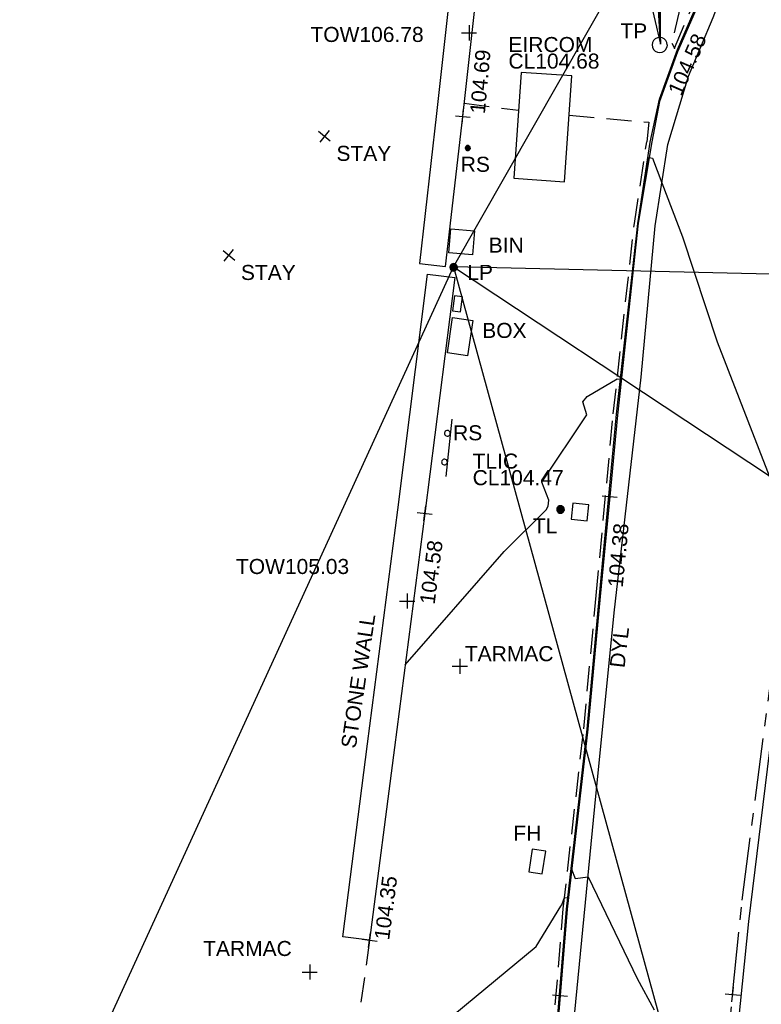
# Model space of a CAD drawing. Extents: x 635157 to 635442, y 694407 to 694910.
# Tile 98 of 104: x 635221 to 635236, y 694842 to 694862. Entities that reach past the tile are written whole.
import ezdxf

# ---------------------------------------------------------------- set-up
doc = ezdxf.new("R2010")
doc.units = 0
doc.header["$MEASUREMENT"] = 0
doc.linetypes.add('CENTER', pattern=[2, 1.25, -0.25, 0.25, -0.25])
doc.linetypes.add('DASHED', pattern=[0.75, 0.5, -0.25])
doc.layers.get('0').update_dxf_attribs({"color": 12, "linetype": 'CONTINUOUS'})
for name, color, linetype in [('BIN', 132, 'CONTINUOUS'), ('BIN_TXT', 132, 'CONTINUOUS'), ('CHANGE_OF_SURFACE', 7, 'DASHED'), ('CONTOURS_MINOR', 132, 'CONTINUOUS'), ('EIRCOM_COVER', 3, 'CONTINUOUS'), ('EIRCOM_COVER_RMK', 3, 'CONTINUOUS'), ('FIRE_HYDRANT', 5, 'CONTINUOUS'), ('FIRE_HYDRANT_TXT', 5, 'CONTINUOUS'), ('KERB_BOTTOM', 172, 'CONTINUOUS'), ('KERB_BOTTOM_LVL', 172, 'CONTINUOUS'), ('KERB_TOP', 2, 'CONTINUOUS'), ('LAMPPOST', 6, 'CONTINUOUS'), ('LAMPPOST_TXT', 6, 'CONTINUOUS'), ('MARKINGS_DOUBLE_YELLOW', 9, 'CONTINUOUS'), ('MARKINGS_DOUBLE_YELLOW_TXT', 9, 'CONTINUOUS'), ('MARKINGS_WHITE_LINE', 9, 'CONTINUOUS'), ('OVERHEAD_ELECTRIC', 1, 'OH_ELEC'), ('OVERHEAD_TELECOM', 3, 'OH_TEL'), ('ROAD_CROWNLINE', 212, 'CENTER'), ('ROAD_CROWNLINE_LVL', 212, 'CONTINUOUS'), ('ROADSIGN', 132, 'CONTINUOUS'), ('ROADSIGN_TXT', 132, 'CONTINUOUS'), ('SERVICE_BOX', 132, 'CONTINUOUS'), ('SERVICE_BOX_TXT', 132, 'CONTINUOUS'), ('STAY', 132, 'CONTINUOUS'), ('STAY_TXT', 132, 'CONTINUOUS'), ('TELEGRAPH_POLE', 3, 'CONTINUOUS'), ('TELEGRAPH_POLE_TXT', 3, 'CONTINUOUS'), ('TEXT', 7, 'CONTINUOUS'), ('TEXT_TXT', 7, 'CONTINUOUS'), ('TOP_OF_WALL_LEVEL', 212, 'CONTINUOUS'), ('TOP_OF_WALL_LEVEL_TXT', 212, 'CONTINUOUS'), ('TRAFFIC_LIGHT_IC', 6, 'CONTINUOUS'), ('TRAFFIC_LIGHT_IC_RMK', 6, 'CONTINUOUS'), ('TRAFFIC_SIGNAL', 6, 'CONTINUOUS'), ('TRAFFIC_SIGNAL_TXT', 6, 'CONTINUOUS'), ('WALL', 12, 'CONTINUOUS'), ('WALL_LVL', 12, 'CONTINUOUS'), ('WALL_RMK', 12, 'CONTINUOUS')]:
    doc.layers.add(name, color=color, linetype=linetype)
doc.styles.add('Arial', font='arial.ttf')
doc.linetypes.add('OH_ELEC', pattern='A,4,-0.4,["OE",Arial,S=0.36,R=0,X=0,Y=-0.18],-1.2', length=5.6)
doc.linetypes.add('OH_TEL', pattern='A,4,-0.4,["OT",Arial,S=0.36,R=0,X=0,Y=-0.18],-1.2', length=5.6)

# ---------------------------------------------------------------- blocks, each defined once
blk = doc.blocks.new('MH_CIR2')
at = {"color": 0, "linetype": 'ByBlock', "flags": 128}
for points in [[(0.5, 0), (0.475, 0.154), (0.404, 0.293), (0.293, 0.404), (0.154, 0.475), (0, 0.5), (-0.154, 0.475), (-0.293, 0.404), (-0.404, 0.293), (-0.475, 0.154), (-0.5, 0), (-0.475, -0.154), (-0.404, -0.293), (-0.293, -0.404), (-0.154, -0.475), (0, -0.5), (0.154, -0.475), (0.293, -0.404), (0.404, -0.293), (0.475, -0.154)], [(-0.499, -0.033), (0.033, 0.499)], [(-0.496, 0.06), (-0.06, 0.496)], [(-0.488, -0.111), (0.111, 0.488)], [(-0.467, -0.18), (0.18, 0.467)], [(-0.467, 0.179), (-0.179, 0.467)], [(-0.438, -0.241), (0.241, 0.438)], [(-0.403, -0.296), (0.296, 0.403)], [(-0.362, -0.345), (0.345, 0.362)], [(-0.315, -0.388), (0.388, 0.315)], [(-0.263, -0.425), (0.425, 0.263)], [(-0.204, -0.456), (0.456, 0.204)], [(-0.138, -0.48), (0.48, 0.138)], [(-0.064, -0.496), (0.496, 0.064)], [(0.5, 0), (0.475, -0.154)], [(0.022, -0.5), (0.5, -0.022)], [(0.128, -0.483), (0.483, -0.128)], [(0.305, -0.396), (0.396, -0.305)]]:
    blk.add_lwpolyline(points, dxfattribs=at)
blk = doc.blocks.new('SIGNLEFT')
at = {"color": 0, "linetype": 'ByBlock', "flags": 128}
for points in [[(-0.2, 0), (-0.2025, 0.0155), (-0.2095, 0.0295), (-0.2205, 0.0405), (-0.2345, 0.0475), (-0.25, 0.05), (-0.2655, 0.0475), (-0.2795, 0.0405), (-0.2905, 0.0295), (-0.2975, 0.0155), (-0.3, 0), (-0.2975, -0.0155), (-0.2905, -0.0295), (-0.2795, -0.0405), (-0.2655, -0.0475), (-0.25, -0.05), (-0.2345, -0.0475), (-0.2205, -0.0405), (-0.2095, -0.0295), (-0.2025, -0.0155)], [(0.3, 0), (0.2975, 0.0155), (0.2905, 0.0295), (0.2795, 0.0405), (0.2655, 0.0475), (0.25, 0.05), (0.2345, 0.0475), (0.2205, 0.0405), (0.2095, 0.0295), (0.2025, 0.0155), (0.2, 0), (0.2025, -0.0155), (0.2095, -0.0295), (0.2205, -0.0405), (0.2345, -0.0475), (0.25, -0.05), (0.2655, -0.0475), (0.2795, -0.0405), (0.2905, -0.0295), (0.2975, -0.0155)]]:
    blk.add_lwpolyline(points, close=True, dxfattribs=at)
blk.add_lwpolyline([(0.5, -0.05), (-0.5, -0.05)], dxfattribs=at)
blk = doc.blocks.new('CIRCL')
at = {"color": 0, "linetype": 'ByBlock', "flags": 128}
for points in [[(0.5, 0), (0.475, 0.154), (0.404, 0.293), (0.293, 0.404), (0.154, 0.475), (0, 0.5), (-0.154, 0.475), (-0.293, 0.404), (-0.404, 0.293), (-0.475, 0.154), (-0.5, 0), (-0.475, -0.154), (-0.404, -0.293), (-0.293, -0.404), (-0.154, -0.475), (0, -0.5), (0.154, -0.475), (0.293, -0.404), (0.404, -0.293), (0.475, -0.154)], [(0.5, 0), (0.475, -0.154)]]:
    blk.add_lwpolyline(points, dxfattribs=at)
blk = doc.blocks.new('SPOT')
at = {"color": 0, "linetype": 'ByBlock', "flags": 128}
for points in [[(-0.5, 0), (0.5, 0)], [(0, 0.5), (0, -0.5)]]:
    blk.add_lwpolyline(points, dxfattribs=at)

msp = doc.modelspace()

# ---------------------------------------------------------------- linework, layer by layer
at = {"layer": 'BIN'}
msp.add_polyline3d([(635229.817, 694857.419, 104.628), (635229.859, 694857.897, 104.628), (635230.329, 694857.856, 104.628), (635230.287, 694857.378, 104.628)], close=True, dxfattribs=at)
at = {"layer": 'CHANGE_OF_SURFACE'}
for points in [[(635234.597, 694863.022, 104.652), (635234.266, 694861.598, 104.652), (635234.322, 694861.498, 104.626), (635234.713, 694862.419, 104.637)], [(635230.126, 694860.401, 104.687), (635231.207, 694860.261, 104.682)], [(635232.218, 694860.162, 104.668), (635233.81, 694860.024, 104.632), (635233.768, 694859.634, 104.614)], [(635229.145, 694812.752, 103.649), (635229.435, 694815.478, 103.653), (635229.672, 694818.206, 103.665), (635229.91, 694820.758, 103.768), (635230.171, 694823.55, 103.818), (635230.366, 694825.807, 103.798), (635230.461, 694826.765, 103.837), (635230.684, 694829.199, 103.923), (635230.954, 694832.094, 103.977), (635231.206, 694834.725, 104.051), (635231.427, 694836.938, 104.096), (635231.82, 694840.923, 104.15), (635232.099, 694844.334, 104.246), (635232.512, 694847.925, 104.309), (635232.758, 694850.585, 104.411), (635233.099, 694854.205, 104.485), (635233.52, 694858.006, 104.566), (635233.768, 694859.634, 104.614)], [(635228.236, 694843.706, 104.352), (635228.02, 694842.144, 104.302)]]:
    msp.add_polyline3d(points, dxfattribs=at)
msp.add_point((635234.322, 694861.498, 104.626), dxfattribs=at)
at = {"layer": 'CONTOURS_MINOR'}
for points in [[(635228.945, 694849.198, 104.5), (635230.925, 694851.462, 104.5), (635231.762, 694852.291, 104.5), (635231.803, 694852.367, 104.5), (635231.815, 694852.485, 104.5), (635231.676, 694852.845, 104.5), (635232.571, 694854.189, 104.5), (635232.495, 694854.445, 104.5), (635232.581, 694854.549, 104.5), (635233.177, 694854.907, 104.5), (635233.244, 694854.9, 104.5), (635233.413, 694856.339, 104.5), (635233.592, 694858.005, 104.5), (635233.625, 694858.216, 104.5), (635233.815, 694859.319, 104.5), (635233.881, 694859.309, 104.5), (635234.069, 694858.815, 104.5), (635234.484, 694857.734, 104.5), (635235.175, 694855.642, 104.5), (635236.225, 694852.933, 104.5)], [(635229.321, 694841.726, 104.25), (635231.558, 694843.582, 104.25), (635232.053, 694844.383, 104.25), (635232.075, 694844.412, 104.25), (635232.125, 694844.56, 104.25), (635232.191, 694844.554, 104.25), (635232.268, 694845.122, 104.25), (635232.342, 694844.935, 104.25), (635232.596, 694844.971, 104.25), (635233.573, 694842.942, 104.25), (635233.916, 694842.314, 104.25)]]:
    msp.add_polyline3d(points, dxfattribs=at)
at = {"layer": 'EIRCOM_COVER'}
msp.add_polyline3d([(635232.273, 694860.946, 104.679), (635231.26, 694861.017, 104.693), (635231.113, 694858.905, 104.663), (635232.126, 694858.834, 104.649)], close=True, dxfattribs=at)
at = {"layer": 'FIRE_HYDRANT'}
msp.add_polyline3d([(635231.754, 694845.48, 104.304), (635231.483, 694845.523, 104.318), (635231.411, 694845.073, 104.306), (635231.682, 694845.03, 104.292)], close=True, dxfattribs=at)
at = {"layer": 'KERB_BOTTOM'}
msp.add_polyline3d([(635234.782, 694862.341, 104.579), (635234.381, 694861.429, 104.527), (635234.021, 694860.439, 104.516), (635233.868, 694859.63, 104.504), (635233.594, 694858.007, 104.483), (635233.187, 694854.181, 104.414), (635233.03, 694852.555, 104.385), (635232.839, 694850.563, 104.349), (635232.59, 694847.917, 104.299), (635232.177, 694844.326, 104.236), (635232.037, 694842.605, 104.188), (635231.899, 694840.916, 104.14), (635231.528, 694836.96, 104.04), (635231.3, 694834.742, 103.971), (635231.106, 694832.649, 103.926), (635231.026, 694831.789, 103.908), (635230.776, 694829.152, 103.858), (635230.519, 694826.503, 103.802), (635230.242, 694823.353, 103.733), (635230.178, 694822.692, 103.721), (635229.989, 694820.745, 103.685), (635229.751, 694818.199, 103.655), (635229.514, 694815.47, 103.643), (635229.229, 694812.743, 103.583)], dxfattribs=at)
at = {"layer": 'KERB_TOP'}
msp.add_polyline3d([(635229.212, 694812.745, 103.649), (635229.502, 694815.471, 103.653), (635229.739, 694818.2, 103.665), (635229.977, 694820.752, 103.768), (635230.238, 694823.544, 103.818), (635230.433, 694825.801, 103.798), (635230.528, 694826.758, 103.837), (635230.751, 694829.193, 103.923), (635231.021, 694832.088, 103.977), (635231.273, 694834.718, 104.051), (635231.494, 694836.931, 104.096), (635231.887, 694840.917, 104.15), (635232.165, 694844.327, 104.246), (635232.578, 694847.918, 104.309), (635232.825, 694850.579, 104.411), (635233.166, 694854.198, 104.485), (635233.587, 694857.997, 104.566), (635233.834, 694859.622, 104.614), (635234.021, 694860.483, 104.622), (635234.384, 694861.473, 104.626), (635234.781, 694862.39, 104.637)], dxfattribs=at)
at = {"layer": 'MARKINGS_DOUBLE_YELLOW'}
msp.add_polyline3d([(635229.51, 694812.338, 103.583), (635229.83, 694815.015, 103.623), (635230.06, 694818.012, 103.662), (635230.471, 694822.258, 103.727), (635230.896, 694826.86, 103.815), (635231.238, 694830.973, 103.902), (635231.781, 694836, 104.024), (635232.308, 694841.997, 104.18), (635232.732, 694846.375, 104.283), (635233.118, 694850.235, 104.355), (635233.653, 694854.937, 104.437), (635233.938, 694857.956, 104.483), (635234.185, 694859.576, 104.515), (635234.6, 694860.939, 104.527), (635235.092, 694862.11, 104.56), (635236.114, 694864.807, 104.571), (635236.445, 694866.595, 104.569), (635236.864, 694870.429, 104.566), (635237.515, 694875.73, 104.555), (635237.818, 694878.757, 104.533), (635238.175, 694882.162, 104.515), (635238.548, 694885.002, 104.503), (635238.557, 694886.002, 104.489), (635238.298, 694886.894, 104.483)], dxfattribs=at)
at = {"layer": 'MARKINGS_WHITE_LINE'}
msp.add_polyline3d([(635237.109, 694853.556, 104.554), (635236.582, 694850.48, 104.495), (635235.797, 694844.076, 104.361), (635235.124, 694837.47, 104.176), (635234.609, 694830.809, 104.03), (635233.97, 694824.095, 103.912), (635233.567, 694819.468, 103.825), (635233.406, 694817.868, 103.793)], dxfattribs=at)
at = {"layer": 'OVERHEAD_ELECTRIC'}
for points in [[(635221.253, 694838.235, 110.735), (635229.912, 694857.141, 111.325), (635246.296, 694885.856, 111.465), (635232.555, 694891.353, 109.974)], [(635229.912, 694857.141, 111.325), (635238.955, 694824.193, 111.495), (635240.26, 694823.866, 110.962)], [(635276.492, 694856.064, 112.688), (635229.912, 694857.141, 111.325), (635245.06, 694847.123, 110.798)]]:
    msp.add_polyline3d(points, dxfattribs=at)
at = {"layer": 'OVERHEAD_TELECOM'}
for points in [[(635233.172, 694882.48, 109.715), (635234.041, 694861.599, 111.148), (635233.916, 694891.112, 110.233)], [(635231.886, 694870.754, 109.12), (635234.042, 694861.58, 111.152), (635232.937, 694880.84, 109.602)]]:
    msp.add_polyline3d(points, dxfattribs=at)
at = {"layer": 'ROAD_CROWNLINE'}
msp.add_polyline3d([(635233.034, 694814.384, 103.731), (635233.404, 694819.306, 103.813), (635233.676, 694822.706, 103.876), (635234.4, 694831.767, 104.042), (635234.49, 694832.672, 104.065), (635235.482, 694842.623, 104.318), (635235.67, 694844.508, 104.366), (635236.722, 694852.545, 104.512), (635237.254, 694856.606, 104.586), (635238.343, 694862.409, 104.666), (635238.76, 694864.632, 104.696), (635240.012, 694872.268, 104.686), (635240.139, 694873.039, 104.685), (635241.254, 694882.19, 104.628), (635241.4, 694883.387, 104.62), (635242.644, 694892.093, 104.614)], dxfattribs=at)
at = {"layer": 'SERVICE_BOX'}
for points in [[(635229.93, 694856.561, 104.575), (635229.894, 694856.26, 104.581), (635230.053, 694856.241, 104.581), (635230.089, 694856.542, 104.575)], [(635229.788, 694855.42, 104.557), (635229.89, 694856.125, 104.566), (635230.295, 694856.066, 104.566), (635230.193, 694855.361, 104.557)]]:
    msp.add_polyline3d(points, close=True, dxfattribs=at)
at = {"layer": 'TRAFFIC_LIGHT_IC'}
msp.add_polyline3d([(635232.613, 694852.39, 104.474), (635232.294, 694852.426, 104.474), (635232.258, 694852.107, 104.467), (635232.577, 694852.071, 104.467)], close=True, dxfattribs=at)
at = {"layer": 'WALL'}
msp.add_polyline3d([(635230.501, 694868.416, 104.685), (635230.037, 694864.393, 104.721), (635229.574, 694860.197, 104.685), (635229.231, 694857.202, 104.614), (635229.753, 694857.142, 104.614), (635230.097, 694860.138, 104.685), (635230.56, 694864.334, 104.721), (635231.024, 694868.376, 104.684)], dxfattribs=at)
msp.add_polyline3d([(635227.699, 694843.775, 104.352), (635228.195, 694847.621, 104.458), (635228.8, 694852.29, 104.577), (635229.395, 694856.995, 104.608), (635229.935, 694856.924, 104.608), (635229.337, 694852.221, 104.577), (635228.732, 694847.551, 104.458), (635228.236, 694843.706, 104.352)], close=True, dxfattribs=at)

# ---------------------------------------------------------------- block references
at = {"layer": 'KERB_BOTTOM_LVL'}
for p, xscale, yscale, zscale, rotation in [((635233.03, 694852.555, 104.385), 0.3, 0.3, 0.3, 84.505867), ((635232.037, 694842.605, 104.188), 0.3000000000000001, 0.3000000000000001, 0.3000000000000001, 85.33927199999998)]:
    msp.add_blockref('SPOT', p, dxfattribs=dict(at, xscale=xscale, yscale=yscale, zscale=zscale, rotation=rotation))
at = {"layer": 'LAMPPOST', "xscale": 0.15, "yscale": 0.15, "zscale": 0.15}
msp.add_blockref('MH_CIR2', (635229.913, 694857.13, 104.611), dxfattribs=at)
at = {"layer": 'ROAD_CROWNLINE_LVL', "xscale": 0.3, "yscale": 0.3, "zscale": 0.3, "rotation": 84.307663}
msp.add_blockref('SPOT', (635235.482, 694842.623, 104.318), dxfattribs=at)
at = {"layer": 'ROADSIGN', "xscale": 0.1, "yscale": 0.1, "zscale": 0.1}
msp.add_blockref('MH_CIR2', (635230.195, 694859.508, 104.677), dxfattribs=at)
at = {"layer": 'ROADSIGN', "xscale": 1.151856, "yscale": 1.151856, "rotation": 84.220113}
msp.add_blockref('SIGNLEFT', (635229.76, 694853.532, 104.578), dxfattribs=at)
at = {"layer": 'STAY', "xscale": 0.3, "yscale": 0.3, "zscale": 0.3}
for p, rotation in [((635227.335, 694859.742, 104.757), 231.249144), ((635225.428, 694857.366, 104.929), 50.650477)]:
    msp.add_blockref('SPOT', p, dxfattribs=dict(at, rotation=rotation))
at = {"layer": 'TELEGRAPH_POLE', "xscale": 0.3, "yscale": 0.3, "zscale": 0.3}
msp.add_blockref('CIRCL', (635234.026, 694861.564, 104.644), dxfattribs=at)
at = {"layer": 'TEXT', "xscale": 0.3, "yscale": 0.3, "zscale": 0.3}
for p in [(635230.037, 694849.172, 104.462), (635227.042, 694843.071, 104.324)]:
    msp.add_blockref('SPOT', p, dxfattribs=at)
at = {"layer": 'TOP_OF_WALL_LEVEL', "xscale": 0.3, "yscale": 0.3, "zscale": 0.3}
for p in [(635230.222, 694861.806, 106.783), (635228.986, 694850.471, 105.028)]:
    msp.add_blockref('SPOT', p, dxfattribs=at)
at = {"layer": 'TRAFFIC_SIGNAL', "xscale": 0.15, "yscale": 0.15, "zscale": 0.15}
msp.add_blockref('MH_CIR2', (635232.045, 694852.299, 104.491), dxfattribs=at)
at = {"layer": 'WALL_LVL', "xscale": 0.3, "yscale": 0.3, "zscale": 0.3}
for p, rotation in [((635230.097, 694860.138, 104.685), 84.784859), ((635229.337, 694852.221, 104.577), 82.618423), ((635228.236, 694843.706, 104.352), 82.64951300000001)]:
    msp.add_blockref('SPOT', p, dxfattribs=dict(at, rotation=rotation))

# ---------------------------------------------------------------- texts
at = {"layer": 'BIN_TXT', "style": 'Arial'}
msp.add_text('BIN', height=0.3, dxfattribs=at).set_placement((635230.614, 694857.422))
at = {"layer": 'EIRCOM_COVER_RMK', "style": 'Arial'}
for s, p in [('EIRCOM', (635231.007, 694861.423)), ('CL104.68', (635231.007, 694861.093))]:
    msp.add_text(s, height=0.3, dxfattribs=at).set_placement(p)
at = {"layer": 'FIRE_HYDRANT_TXT', "style": 'Arial'}
msp.add_text('FH', height=0.3, dxfattribs=at).set_placement((635231.106, 694845.689))
at = {"layer": 'KERB_BOTTOM_LVL', "style": 'Arial'}
for s, rotation, p in [('104.58', 66.2733, (635234.455, 694860.529)), ('104.38', 84.5059, (635233.287, 694850.732))]:
    msp.add_text(s, height=0.3, rotation=rotation, dxfattribs=at).set_placement(p)
at = {"layer": 'LAMPPOST_TXT', "style": 'Arial'}
msp.add_text('LP', height=0.3, dxfattribs=at).set_placement((635230.186, 694856.878))
at = {"layer": 'MARKINGS_DOUBLE_YELLOW_TXT', "style": 'Arial'}
msp.add_text('DYL', height=0.3, rotation=83.5087, dxfattribs=at).set_placement((635233.324, 694849.127))
at = {"layer": 'ROADSIGN_TXT', "style": 'Arial'}
for p in [(635230.056, 694859.034), (635229.902, 694853.678)]:
    msp.add_text('RS', height=0.3, dxfattribs=at).set_placement(p)
at = {"layer": 'SERVICE_BOX_TXT', "style": 'Arial'}
msp.add_text('BOX', height=0.3, dxfattribs=at).set_placement((635230.484, 694855.72))
at = {"layer": 'STAY_TXT', "style": 'Arial'}
for p in [(635227.575, 694859.252), (635225.668, 694856.876)]:
    msp.add_text('STAY', height=0.3, dxfattribs=at).set_placement(p)
at = {"layer": 'TELEGRAPH_POLE_TXT', "style": 'Arial'}
msp.add_text('TP', height=0.3, dxfattribs=at).set_placement((635233.241, 694861.694))
at = {"layer": 'TEXT_TXT', "style": 'Arial'}
for p in [(635230.137, 694849.272), (635224.914, 694843.391)]:
    msp.add_text('TARMAC', height=0.3, dxfattribs=at).set_placement(p)
at = {"layer": 'TOP_OF_WALL_LEVEL_TXT', "style": 'Arial'}
for s, p in [('TOW106.78', (635227.056, 694861.624)), ('TOW105.03', (635225.569, 694851.011))]:
    msp.add_text(s, height=0.3, dxfattribs=at).set_placement(p)
at = {"layer": 'TRAFFIC_LIGHT_IC_RMK', "style": 'Arial'}
for s, p in [('TLIC', (635230.293, 694853.113)), ('CL104.47', (635230.293, 694852.783))]:
    msp.add_text(s, height=0.3, dxfattribs=at).set_placement(p)
at = {"layer": 'TRAFFIC_SIGNAL_TXT', "style": 'Arial'}
msp.add_text('TL', height=0.3, dxfattribs=at).set_placement((635231.496, 694851.822))
at = {"layer": 'WALL_LVL', "style": 'Arial'}
for s, rotation, p in [('104.69', 84.7849, (635230.537, 694860.181)), ('104.58', 82.6184, (635229.533, 694850.391)), ('104.35', 82.6495, (635228.626, 694843.697))]:
    msp.add_text(s, height=0.3, rotation=rotation, dxfattribs=at).set_placement(p)
at = {"layer": 'WALL_RMK', "style": 'Arial'}
msp.add_text('STONE WALL', height=0.3, rotation=81.6302, dxfattribs=at).set_placement((635227.96, 694847.519))

doc.saveas('drawing.dxf')
